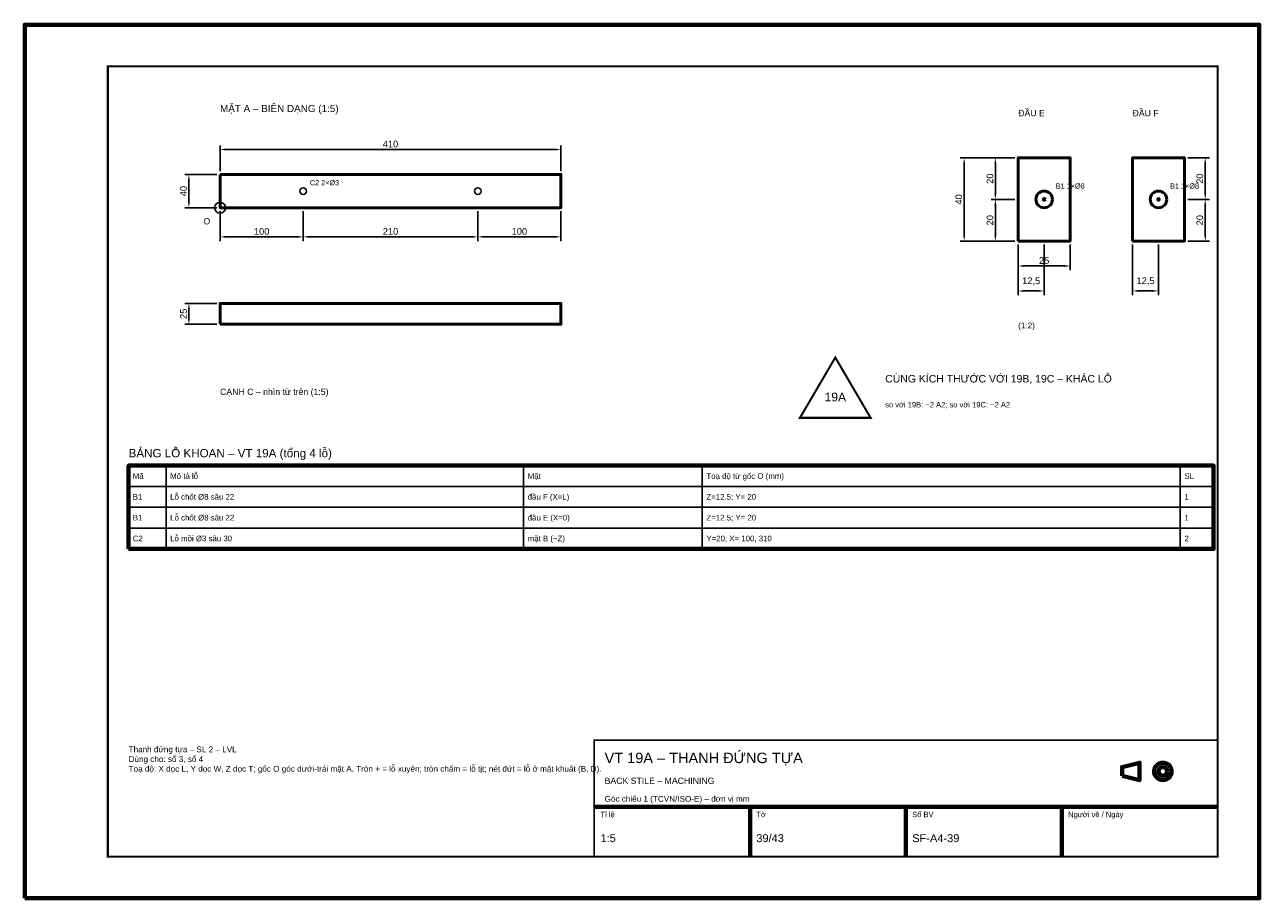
# Model space of a CAD drawing. Header units: millimetres. Extents: x 0 to 2970, y 0 to 2100.
import ezdxf
from ezdxf.enums import TextEntityAlignment as Align

# ---------------------------------------------------------------- set-up
doc = ezdxf.new("R2010")
doc.units = ezdxf.units.MM
doc.header["$LTSCALE"] = 10
for name, color, linetype, lineweight in [('0-KHUNG-BANVE', 7, 'CONTINUOUS', 70), ('1-NET-THAY', 7, 'CONTINUOUS', 50), ('10-PHU-KIEN', 1, 'CONTINUOUS', 25), ('2-NET-KHUAT', 8, 'Continuous', 25), ('3-KICH-THUOC', 1, 'CONTINUOUS', 18), ('6-CHU', 7, 'CONTINUOUS', 25), ('7-BANG-KE', 7, 'CONTINUOUS', 25)]:
    doc.layers.add(name, color=color, linetype=linetype, lineweight=lineweight)
doc.styles.add('VN', font='arial.ttf')
doc.dimstyles.new('A4', dxfattribs={"dimscale": 10, "dimtxt": 1.6, "dimasz": 1.4, "dimexe": 1, "dimexo": 0.8, "dimgap": 0.5, "dimtad": 1, "dimdec": 1, "dimtxsty": 'VN', "dimcen": 2.5, "dimclrd": 1, "dimclre": 1, "dimclrt": 7, "dimazin": 3, "dimtfac": 1, "dimtmove": 0, "dimatfit": 3})

msp = doc.modelspace()

# ---------------------------------------------------------------- linework, layer by layer
at = {"layer": '0-KHUNG-BANVE'}
for p, q in [((1370, 220), (2870, 220)), ((1745, 100), (1745, 220)), ((2120, 100), (2120, 220)), ((2495, 100), (2495, 220))]:
    msp.add_line(p, q, dxfattribs=at)
for points in [[(0, 0), (2970, 0), (2970, 2100), (0, 2100)], [(250, 840), (2860, 840), (2860, 1040), (250, 1040)], [(2640, 294.5), (2682, 284), (2682, 326), (2640, 315.5)]]:
    msp.add_lwpolyline(points, close=True, dxfattribs=at)
for points, const_width in [([(200, 100), (2870, 100), (2870, 2000), (200, 2000)], 5), ([(1370, 100), (2870, 100), (2870, 380), (1370, 380)], 4)]:
    msp.add_lwpolyline(points, close=True, dxfattribs=dict(at, const_width=const_width))
for radius in [21, 10.5]:
    msp.add_circle((2738, 305), radius, dxfattribs=at)
at = {"layer": '1-NET-THAY'}
for points in [[(2390, 1580), (2515, 1580), (2515, 1780), (2390, 1780)], [(2665, 1580), (2790, 1580), (2790, 1780), (2665, 1780)], [(470, 1740), (470, 1660), (1290, 1660), (1290, 1740)], [(470, 1380), (1290, 1380), (1290, 1430), (470, 1430)]]:
    msp.add_lwpolyline(points, close=True, dxfattribs=at)
for centre, radius in [((2452.5, 1680), 20), ((2727.5, 1680), 20), ((2452.5, 1680), 2), ((2727.5, 1680), 2)]:
    msp.add_circle(centre, radius, dxfattribs=at)
at = {"layer": '10-PHU-KIEN', "const_width": 5}
msp.add_lwpolyline([(1950, 1300), (1865, 1155), (2035, 1155)], close=True, dxfattribs=at)
at = {"layer": '10-PHU-KIEN'}
msp.add_circle((470, 1660), 13, dxfattribs=at)
at = {"layer": '2-NET-KHUAT'}
for centre in [(670, 1700), (1090, 1700)]:
    msp.add_circle(centre, 8, dxfattribs=at)
at = {"layer": '7-BANG-KE'}
for points in [[(250, 990), (340, 990), (340, 1040), (250, 1040)], [(340, 990), (1200, 990), (1200, 1040), (340, 1040)], [(1200, 990), (1630, 990), (1630, 1040), (1200, 1040)], [(1630, 990), (2780, 990), (2780, 1040), (1630, 1040)], [(2780, 990), (2860, 990), (2860, 1040), (2780, 1040)], [(250, 940), (340, 940), (340, 990), (250, 990)], [(340, 940), (1200, 940), (1200, 990), (340, 990)], [(1200, 940), (1630, 940), (1630, 990), (1200, 990)], [(1630, 940), (2780, 940), (2780, 990), (1630, 990)], [(2780, 940), (2860, 940), (2860, 990), (2780, 990)], [(250, 890), (340, 890), (340, 940), (250, 940)], [(340, 890), (1200, 890), (1200, 940), (340, 940)], [(1200, 890), (1630, 890), (1630, 940), (1200, 940)], [(1630, 890), (2780, 890), (2780, 940), (1630, 940)], [(2780, 890), (2860, 890), (2860, 940), (2780, 940)], [(250, 840), (340, 840), (340, 890), (250, 890)], [(340, 840), (1200, 840), (1200, 890), (340, 890)], [(1200, 840), (1630, 840), (1630, 890), (1200, 890)], [(1630, 840), (2780, 840), (2780, 890), (1630, 890)], [(2780, 840), (2860, 840), (2860, 890), (2780, 890)]]:
    msp.add_lwpolyline(points, close=True, dxfattribs=at)

# ---------------------------------------------------------------- texts
at = {"layer": '10-PHU-KIEN', "style": 'VN'}
for s, height, p in [('C2 2×%%c3', 12.5, (686, 1714)), ('B1 1×%%c8', 12.5, (2480.5, 1706)), ('B1 1×%%c8', 12.5, (2755.5, 1706)), ('O', 15, (430, 1620))]:
    msp.add_text(s, height=height, dxfattribs=at).set_placement(p)
msp.add_text('19A', height=21, dxfattribs=at).set_placement((1950, 1205), align=Align.MIDDLE_CENTER)
at = {"layer": '6-CHU', "style": 'VN'}
for s, height, p in [('MẶT A – BIÊN DẠNG (1:5)', 17, (470, 1890)), ('ĐẦU E', 15, (2390, 1880)), ('ĐẦU F', 15, (2665, 1880)), ('(1:2)', 14, (2390, 1370)), ('CẠNH C – nhìn từ trên (1:5)', 15, (470, 1210)), ('so với 19B: −2 A2; so với 19C: −2 A2', 13, (2070, 1180)), ('VT 19A – THANH ĐỨNG TỰA', 25, (1395, 325)), ('BACK STILE – MACHINING', 15, (1395, 275)), ('Góc chiếu 1 (TCVN/ISO-E) – đơn vị mm', 14, (1395, 232)), ('Tỉ lệ', 13, (1385, 195)), ('Tờ', 13, (1760, 195)), ('Số BV', 13, (2135, 195)), ('Người vẽ / Ngày', 13, (2510, 195)), ('1:5', 19, (1385, 135)), ('39/43', 19, (1760, 135)), ('SF-A4-39', 19, (2135, 135))]:
    msp.add_text(s, height=height, dxfattribs=at).set_placement(p)
at = {"layer": '6-CHU', "color": 1, "style": 'VN'}
msp.add_text('CÙNG KÍCH THƯỚC VỚI 19B, 19C – KHÁC LỖ', height=18, dxfattribs=at).set_placement((2070, 1240))
at = {"layer": '6-CHU', "insert": (250, 365), "char_height": 14, "width": 1080, "attachment_point": 1, "style": 'VN'}
msp.add_mtext('Thanh đứng tựa – SL 2 – LVL\\PDùng cho: số 3, số 4\\PToạ độ: X dọc L, Y dọc W, Z dọc T; gốc O góc dưới-trái mặt A. Tròn + = lỗ xuyên; tròn chấm = lỗ tịt; nét đứt = lỗ ở mặt khuất (B, D).', dxfattribs=at)
at = {"layer": '7-BANG-KE', "style": 'VN'}
msp.add_text('BẢNG LỖ KHOAN – VT 19A (tổng 4 lỗ)', height=20, dxfattribs=at).set_placement((250, 1060))
for s, p in [('Mã', (260, 1015)), ('Mô tả lỗ', (350, 1015)), ('Mặt', (1210, 1015)), ('Toạ độ từ gốc O (mm)', (1640, 1015)), ('SL', (2790, 1015)), ('B1', (260, 965)), ('Lỗ chốt %%c8 sâu 22', (350, 965)), ('đầu F (X=L)', (1210, 965)), ('Z=12.5; Y= 20', (1640, 965)), ('1', (2790, 965)), ('B1', (260, 915)), ('Lỗ chốt %%c8 sâu 22', (350, 915)), ('đầu E (X=0)', (1210, 915)), ('Z=12.5; Y= 20', (1640, 915)), ('1', (2790, 915)), ('C2', (260, 865)), ('Lỗ mồi %%c3 sâu 30', (350, 865)), ('mặt B (−Z)', (1210, 865)), ('Y=20; X= 100, 310', (1640, 865)), ('2', (2790, 865))]:
    msp.add_text(s, height=13.5, dxfattribs=at).set_placement(p, align=Align.MIDDLE_LEFT)

# ---------------------------------------------------------------- dimensions: what is measured, and where the dimension line sits
at = {"layer": '3-KICH-THUOC'}
for base, p1, p2, override in [((470, 1800), (470, 1740), (1290, 1740), {"dimlfac": 0.5}), ((470, 1590), (470, 1660), (670, 1660), {"dimlfac": 0.5}), ((670, 1590), (670, 1660), (1090, 1660), {"dimlfac": 0.5}), ((1090, 1590), (1090, 1660), (1290, 1660), {"dimlfac": 0.5}), ((2390, 1520), (2390, 1580), (2515, 1580), {"dimlfac": 0.2}), ((2390, 1460), (2390, 1580), (2452.5, 1580), {"dimlfac": 0.2}), ((2665, 1460), (2665, 1580), (2727.5, 1580), {"dimlfac": 0.2})]:
    msp.add_linear_dim(base=base, p1=p1, p2=p2, dimstyle='A4', override=override, dxfattribs=at).render()
for base, p1, p2, override in [((2260, 1580), (2390, 1580), (2390, 1780), {"dimlfac": 0.2}), ((2335, 1680), (2390, 1680), (2390, 1780), {"dimlfac": 0.2}), ((2840, 1680), (2790, 1680), (2790, 1780), {"dimlfac": 0.2}), ((395, 1660), (470, 1660), (470, 1740), {"dimlfac": 0.5}), ((2335, 1580), (2390, 1580), (2390, 1680), {"dimlfac": 0.2}), ((2840, 1580), (2790, 1580), (2790, 1680), {"dimlfac": 0.2}), ((395, 1380), (470, 1380), (470, 1430), {"dimlfac": 0.5})]:
    msp.add_linear_dim(base=base, p1=p1, p2=p2, angle=90, dimstyle='A4', override=override, dxfattribs=at).render()

doc.saveas('drawing.dxf')
